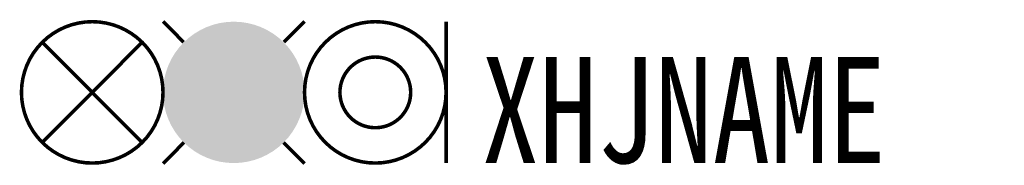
# Model space of a CAD drawing. Header units: inches. Extents: x -12.1 to 15.8, y 3.9 to 8.1.
import ezdxf

# ---------------------------------------------------------------- set-up
doc = ezdxf.new("R2010")
doc.units = ezdxf.units.IN
doc.header["$MEASUREMENT"] = 0
doc.styles.add('HZ', font='SimSun.ttf', dxfattribs={"width": 0.8})

msp = doc.modelspace()

# ---------------------------------------------------------------- linework, layer by layer
at = {"color": 3, "const_width": 0.1}
msp.add_lwpolyline([(-12, 6, 1), (-8, 6, 1)], format="xyb", close=True, dxfattribs=at)
at = {"color": 1, "const_width": 0.1}
for points in [[(-8, 8.007), (-7.416, 7.42)], [(-4, 8.007), (-4.584, 7.42)], [(-7.409, 4.58), (-8, 3.986)], [(-4.591, 4.58), (-4, 3.986)]]:
    msp.add_lwpolyline(points, dxfattribs=at)
at = {"color": 1, "const_width": 2}
msp.add_lwpolyline([(-7, 6, 1), (-5, 6, 1)], format="xyb", close=True, dxfattribs=at)
at = {"const_width": 0.1}
for points in [[(-4, 6, 1), (0, 6, 1)], [(-3, 6, 1), (-1, 6, 1)]]:
    msp.add_lwpolyline(points, format="xyb", close=True, dxfattribs=at)
msp.add_lwpolyline([(0, 8), (0, 4)], dxfattribs=at)
at = {"color": 3, "const_width": 0.1}
for points in [[(-11.414, 7.421), (-8.59, 4.582)], [(-8.586, 7.421), (-11.41, 4.582)]]:
    msp.add_lwpolyline(points, dxfattribs=at)

# ---------------------------------------------------------------- texts
at = {"style": 'HZ', "width": 0.8}
msp.add_attdef('XHJNAME', (1, 4), 'S2', height=3, dxfattribs=at)

doc.saveas('drawing.dxf')
